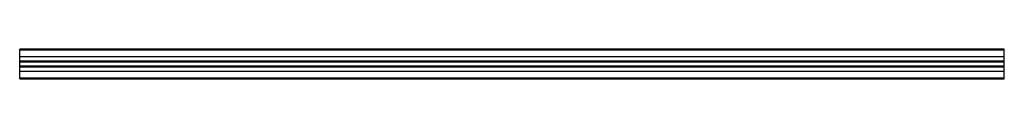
# Model space of a CAD drawing. Header units: millimetres. Extents: x 286 to 2286, y 1758 to 1818.
import ezdxf

# ---------------------------------------------------------------- set-up
doc = ezdxf.new("R2010")
doc.units = ezdxf.units.MM
doc.header["$LTSCALE"] = 233.06913
doc.layers.get('0').update_dxf_attribs({"linetype": 'CONTINUOUS'})

msp = doc.modelspace()

# ---------------------------------------------------------------- linework, layer by layer
at = {"color": 7}
for p, q in [((285.9, 1757.7), (285.9, 1817.7)), ((2285.9, 1817.7), (285.9, 1817.7)), ((285.9, 1816.7), (2285.9, 1816.7)), ((2285.9, 1802), (285.9, 1802)), ((2285.9, 1757.7), (2285.9, 1817.7)), ((2285.9, 1793.2), (285.9, 1793.2)), ((285.9, 1792.2), (2285.9, 1792.2)), ((2285.9, 1783.2), (285.9, 1783.2)), ((285.9, 1782.2), (2285.9, 1782.2)), ((285.9, 1773.5), (2285.9, 1773.5)), ((2285.9, 1758.7), (285.9, 1758.7)), ((285.9, 1757.7), (2285.9, 1757.7))]:
    msp.add_line(p, q, dxfattribs=at)

doc.saveas('drawing.dxf')
